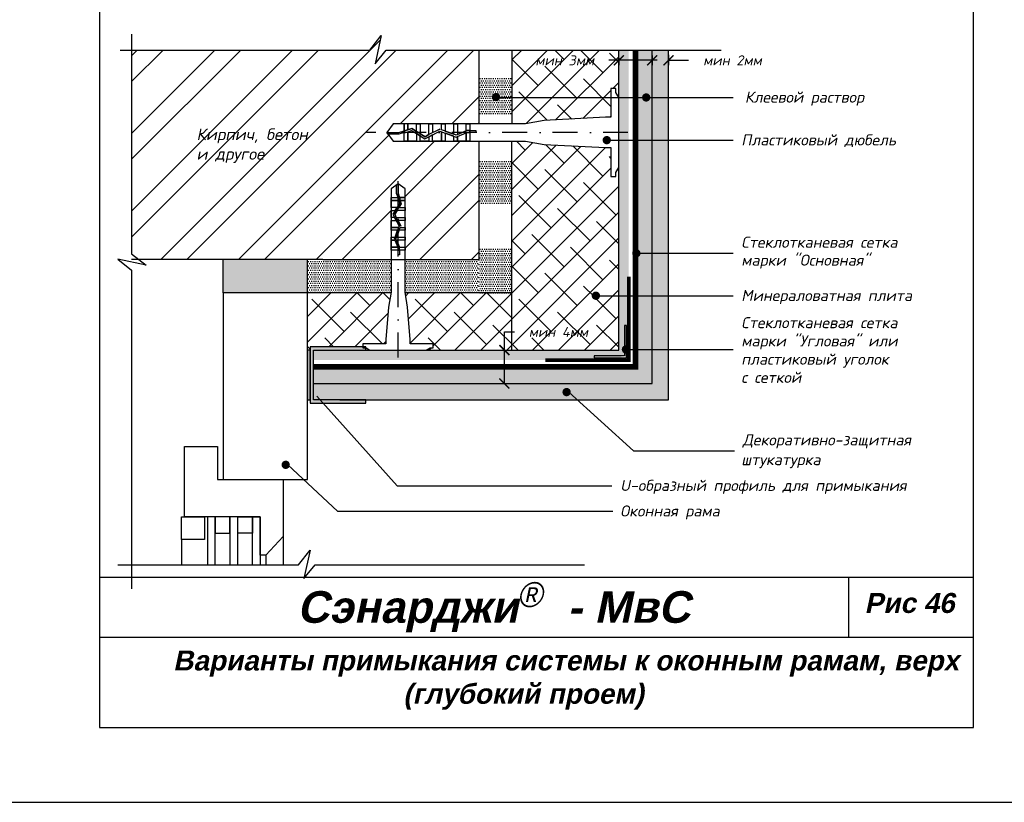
# Model space of a CAD drawing. Header units: inches. Extents: x 47 to 4151, y -1120 to 1902.
# Tile 25 of 93: x 1106 to 1303, y 275 to 431. Entities that reach past the tile are written whole.
import ezdxf

# ---------------------------------------------------------------- set-up
doc = ezdxf.new("R2010")
doc.units = ezdxf.units.IN
doc.header["$LTSCALE"] = 10
doc.header["$MEASUREMENT"] = 0
doc.linetypes.add('DASHDOT', pattern=[1, 0.5, -0.25, 0, -0.25])
doc.linetypes.add('HIDDEN', pattern=[0.375, 0.25, -0.125])
doc.layers.add('dim', color=160, linetype='Continuous', lineweight=15)
doc.layers.add('Layer1', color=108, linetype='Continuous', lineweight=30)
for name, color, linetype in [('DUBEL', 142, 'Continuous'), ('hatch', 240, 'Continuous'), ('ndp', 242, 'Continuous'), ('ramka', 248, 'Continuous'), ('wind', 82, 'Continuous')]:
    doc.layers.add(name, color=color, linetype=linetype)
doc.layers.add('list', color=5, linetype='Continuous', plot=False)
doc.styles.add('ndp', font='ARIALBD.TTF', dxfattribs={"oblique": 12})
doc.styles.add('style2', font='romans.shx', dxfattribs={"oblique": 12})
doc.dimstyles.new('1', dxfattribs={"dimtxt": 2, "dimasz": 2, "dimexe": 1, "dimexo": 0.7, "dimgap": 2, "dimtad": 0, "dimtih": 1, "dimtoh": 1, "dimdec": 4, "dimzin": 0, "dimdsep": 46, "dimtxsty": 'style2', "dimblk": 'ARCHTICK', "dimcen": 1.5, "dimdle": 1, "dimadec": 0, "dimazin": 0, "dimtfac": 1, "dimtdec": 4, "dimtofl": 0, "dimtmove": 0, "dimatfit": 2, "dimldrblk": 'DOTSMALL', "dimfxl": 1, "dimtolj": 1, "dimtzin": 0, "dimarcsym": 0})
pattern_1 = [(0, (-59.78635, 1226.8149), (0.21875, 0.4375), [0, -0.4375])]
pattern_2 = [(45, (-205.641, -1.8365), (-2.592209, 2.592209), []), (135, (-205.641, -1.8365), (-7.776626, 2.592209), [9.164842, -5.498905])]

# ---------------------------------------------------------------- blocks, each defined once
blk = doc.blocks.new('_ArchTick')
at = {"layer": 'DUBEL', "color": 0, "const_width": 0.15}
blk.add_lwpolyline([(-0.5, -0.5), (0.5, 0.5)], dxfattribs=at)
blk = doc.blocks.new('*D80')
at = {"layer": 'Defpoints', "color": 0}
for p in [(1225.83, 424.24), (1232.53, 424.79), (1225.83, 423.13)]:
    blk.add_point(p, dxfattribs=at)
at = {"layer": 'dim', "color": 0, "lineweight": -2}
for p, q in [((1232.53, 424.09), (1232.53, 422.13)), ((1225.83, 423.13), (1223.83, 423.13)), ((1225.83, 423.54), (1225.83, 422.13)), ((1233.53, 423.13), (1225.83, 423.13))]:
    blk.add_line(p, q, dxfattribs=at)
at = {"layer": 'dim', "color": 0, "lineweight": -2, "xscale": 2, "yscale": 2, "zscale": 2, "rotation": 180}
blk.add_blockref('_ArchTick', (1225.83, 423.13), dxfattribs=at)
at = {"layer": 'dim', "color": 0, "lineweight": -2, "xscale": 2, "yscale": 2, "zscale": 2}
blk.add_blockref('_ArchTick', (1232.53, 423.13), dxfattribs=at)
at = {"layer": 'dim', "color": 0, "insert": (1215.02, 423.13), "char_height": 2, "attachment_point": 5, "style": 'style2'}
blk.add_mtext('\\A1;{\\fRomanS|b0|i0|c204|p2;мин 3мм}', dxfattribs=at)
blk = doc.blocks.new('_DotSmall')
at = {"layer": 'DUBEL', "color": 0, "const_width": 0.5}
blk.add_lwpolyline([(-0.0625, 0, 1), (0.0625, 0, 1)], format="xyb", close=True, dxfattribs=at)
blk = doc.blocks.new('*D81')
at = {"layer": 'Defpoints', "color": 0}
for p in [(1232.53, 424.79), (1235.79, 424.9), (1235.79, 423.13)]:
    blk.add_point(p, dxfattribs=at)
at = {"layer": 'dim', "color": 0, "lineweight": -2}
for p, q in [((1232.53, 424.09), (1232.53, 422.13)), ((1235.79, 424.2), (1235.79, 422.13)), ((1232.53, 423.13), (1230.53, 423.13)), ((1235.79, 423.13), (1239.79, 423.13))]:
    blk.add_line(p, q, dxfattribs=at)
at = {"layer": 'dim', "color": 0, "lineweight": -2, "xscale": 2, "yscale": 2, "zscale": 2}
blk.add_blockref('_ArchTick', (1232.53, 423.13), dxfattribs=at)
at = {"layer": 'dim', "color": 0, "lineweight": -2, "xscale": 2, "yscale": 2, "zscale": 2, "rotation": 180}
blk.add_blockref('_ArchTick', (1235.79, 423.13), dxfattribs=at)
at = {"layer": 'dim', "color": 0, "insert": (1248.61, 423.13), "char_height": 2, "attachment_point": 5, "style": 'style2'}
blk.add_mtext('\\A1;{\\fRomanS|b0|i0|c204|p2;мин 2мм}', dxfattribs=at)
blk = doc.blocks.new('*D82')
at = {"layer": 'Defpoints', "color": 0}
for p in [(1173.26, 365.13), (1166.56, 358.43), (1202.93, 358.43)]:
    blk.add_point(p, dxfattribs=at)
at = {"layer": 'dim', "color": 0, "lineweight": -2}
for p, q in [((1202.93, 365.13), (1202.93, 368.77)), ((1202.93, 368.77), (1204.93, 368.77)), ((1173.96, 365.13), (1203.93, 365.13)), ((1202.93, 358.43), (1202.93, 366.13)), ((1167.26, 358.43), (1203.93, 358.43))]:
    blk.add_line(p, q, dxfattribs=at)
at = {"layer": 'dim', "color": 0, "lineweight": -2, "xscale": 2, "yscale": 2, "zscale": 2}
for p, rotation in [((1202.93, 365.13), 90), ((1202.93, 358.43), 270)]:
    blk.add_blockref('_ArchTick', p, dxfattribs=dict(at, rotation=rotation))
at = {"layer": 'dim', "color": 0, "insert": (1213.75, 368.77), "char_height": 2, "attachment_point": 5, "style": 'style2'}
blk.add_mtext('\\A1;{\\fRomanS|b0|i0|c204|p2;мин 4мм}', dxfattribs=at)

msp = doc.modelspace()

# ---------------------------------------------------------------- hatches: boundary and pattern name
at = {"layer": 'dim'}
h = msp.add_hatch(color=1, dxfattribs=at)
h.paths.add_polyline_path([(1164.690317, 365.12672), (1175.175614, 365.12672), (1175.175614, 365.602072), (1174.591079, 365.602072), (1174.591079, 365.791665), (1164.025372, 365.791665), (1164.025372, 354.50303), (1166.581653, 354.50303), (1165.981578, 355.167975), (1164.690317, 355.167975)])
h.paths.add_polyline_path([(1175.175614, 355.167975), (1165.981578, 355.167975), (1166.581653, 354.50303), (1175.175614, 354.50303)], flags=17)
at = {"layer": 'hatch'}
h = msp.add_hatch(dxfattribs=at)
h.set_pattern_fill('ANSI32', color=256, scale=29.327494, style=0)
h.set_pattern_definition([(45, (-59.786, 1226.815), (-7.77663, 7.77663), []), (45, (-54.602, 1226.815), (-7.77663, 7.77663), [])])
h.paths.add_polyline_path([(1180.226651, 513.469483), (1180.226651, 515.22589), (1181.632869, 516.239466), (1183.039087, 515.22589), (1183.039087, 513.469483), (1183.039087, 512.881267), (1183.039087, 510.898039), (1183.039087, 508.914812), (1183.039087, 506.931584), (1183.039087, 504.948357), (1183.039087, 502.965129), (1183.039087, 501.092735), (1197.798396, 501.092735), (1197.798396, 524.755716), (1195.999501, 524.755716), (1195.264231, 524.755716), (1192.785197, 524.755716), (1190.306162, 524.755716), (1188.562398, 524.755716), (1186.083363, 524.755716), (1182.869058, 524.755716), (1180.67355, 524.755716), (1179.40658, 526.513488), (1180.67355, 528.271261), (1182.869058, 528.271261), (1183.604329, 528.271261), (1186.083363, 528.271261), (1188.562398, 528.271261), (1191.041432, 528.271261), (1193.520467, 528.271261), (1195.999501, 528.271261), (1197.798396, 528.271261), (1197.798396, 542.987813), (1179.264217, 542.987813), (1177.026029, 540.26428), (1178.264177, 545.9268), (1175.947906, 542.987813), (1128.265845, 542.987813), (1128.265845, 502.236877), (1129.717583, 501.092735), (1166.559675, 501.092735), (1180.226651, 501.092735), (1180.226651, 502.965129), (1180.226651, 503.553345), (1180.226651, 505.536573), (1180.226651, 507.5198), (1180.226651, 508.914812), (1180.226651, 510.898039)])
h.paths.add_polyline_path([(1180.226651, 395.648266), (1180.226651, 397.404673), (1181.632869, 398.418249), (1183.039087, 397.404673), (1183.039087, 395.648266), (1183.039087, 395.06005), (1183.039087, 393.076823), (1183.039087, 391.093595), (1183.039087, 389.110367), (1183.039087, 387.12714), (1183.039087, 385.143912), (1183.039087, 383.271518), (1197.798396, 383.271518), (1197.798396, 406.934499), (1195.999501, 406.934499), (1195.264231, 406.934499), (1192.785197, 406.934499), (1190.306162, 406.934499), (1188.562398, 406.934499), (1186.083363, 406.934499), (1182.869058, 406.934499), (1180.67355, 406.934499), (1179.40658, 408.692272), (1180.67355, 410.450044), (1182.869058, 410.450044), (1183.604329, 410.450044), (1186.083363, 410.450044), (1188.562398, 410.450044), (1191.041432, 410.450044), (1193.520467, 410.450044), (1195.999501, 410.450044), (1197.798396, 410.450044), (1197.798396, 425.166596), (1179.264217, 425.166596), (1177.026029, 422.443063), (1178.264177, 428.105583), (1175.947906, 425.166596), (1128.265845, 425.166596), (1128.265845, 384.41566), (1129.717583, 383.271518), (1166.559675, 383.271518), (1180.226651, 383.271518), (1180.226651, 385.143912), (1180.226651, 385.732128), (1180.226651, 387.715356), (1180.226651, 389.698583), (1180.226651, 391.093595), (1180.226651, 393.076823)])
h.paths.add_polyline_path([(1140.829045, 519.812606), (1157.866923, 519.563256), (1158.614973, 523.082555), (1141.577095, 523.331905)], flags=24)
h.paths.add_polyline_path([(1140.59197, 523.574787), (1169.416707, 523.24232), (1170.414107, 527.934719), (1141.58937, 528.267186)], flags=24)
h.paths.add_polyline_path([(1140.829045, 401.991389), (1157.866923, 401.742039), (1158.614973, 405.261338), (1141.577095, 405.510688)], flags=24)
h.paths.add_polyline_path([(1140.59197, 405.75357), (1169.416707, 405.421103), (1170.414107, 410.113502), (1141.58937, 410.445969)], flags=24)
h = msp.add_hatch(dxfattribs=at)
h.set_pattern_fill('ESCHER', color=256, scale=3.5, style=0)
h.set_pattern_definition([(60, (-59.7864, 1226.815), (-4.2, -9e-10), [3.85, -0.35]), (180, (-59.7864, 1226.815), (2.1, -3.637307), [3.85, -0.35]), (300, (-59.7864, 1226.815), (4.2, -9e-10), [3.85, -0.35]), (60, (-59.4364, 1226.815), (-4.2, -9e-10), [0.7, -3.5]), (300, (-59.4364, 1226.815), (4.2, -9e-10), [0.7, -3.5]), (60, (-59.9614, 1227.118), (-4.2, -9e-10), [0.7, -3.5]), (180, (-59.9614, 1227.118), (2.1, -3.637307), [0.7, -3.5]), (300, (-59.9614, 1226.5118), (4.2, -9e-10), [0.7, -3.5]), (180, (-59.9614, 1226.5118), (2.1, -3.637307), [0.7, -3.5]), (60, (-61.1864, 1226.815), (-4.2, -9e-10), [0.7, -3.5]), (300, (-61.1864, 1226.815), (4.2, -9e-10), [0.7, -3.5]), (60, (-59.0864, 1225.6025), (-4.2, -9e-10), [0.7, -3.5]), (180, (-59.0864, 1225.6025), (2.1, -3.637307), [0.7, -3.5]), (300, (-59.0864, 1228.0273), (4.2, -9e-10), [0.7, -3.5]), (180, (-59.0864, 1228.0273), (2.1, -3.637307), [0.7, -3.5]), (0, (-59.0864, 1227.421), (-2.1, 3.637307), [2.45, -1.75]), (0, (-59.0864, 1226.2087), (-2.1, 3.637307), [2.45, -1.75]), (120, (-59.6114, 1227.7242), (-4.2, 9e-10), [2.45, -1.75]), (120, (-60.6614, 1227.118), (-4.2, 9e-10), [2.45, -1.75]), (240, (-60.6614, 1226.5118), (2.1, -3.637307), [2.45, -1.75]), (240, (-59.6114, 1225.9056), (2.1, -3.637307), [2.45, -1.75])])
h.paths.add_polyline_path([(1163.474896, 501.092735), (1146.592447, 501.092735), (1146.592447, 494.394537), (1155.033671, 494.394537), (1163.474896, 494.394537)])
h.paths.add_polyline_path([(1163.474896, 383.271518), (1146.592447, 383.271518), (1146.592447, 376.57332), (1155.033671, 376.57332), (1163.474896, 376.57332)])
h = msp.add_hatch(dxfattribs=at)
h.set_pattern_fill('DOTS', color=256, scale=7, style=0)
h.set_pattern_definition(pattern_1)
h.paths.add_polyline_path([(1232.533056, 425.166596), (1229.183957, 425.166596), (1229.183957, 361.777621), (1164.690317, 361.777621), (1164.690317, 358.428522), (1232.533056, 358.428522)])
h.paths.add_polyline_path([(1227.849564, 425.166596), (1225.834858, 425.166596), (1225.834858, 387.556694), (1225.834858, 365.12672), (1173.257873, 365.12672), (1164.690317, 365.12672), (1164.690317, 363.112014), (1211.123613, 363.112014), (1227.849564, 363.112014), (1227.849564, 379.837965)], flags=17)
h.paths.add_polyline_path([(1227.374082, 370.040182), (1227.374082, 363.587495), (1220.921396, 363.587495), (1220.921396, 363.972301), (1226.989276, 363.972301), (1226.989276, 370.040182)], flags=16)
h = msp.add_hatch(dxfattribs=at)
h.set_pattern_fill('AR-CONC', color=256, scale=0.293275, style=0)
h.set_pattern_definition([(50, (-59.7864, 1226.8149), (2.1035444, -0.1840363), [0.2199562, -2.4195183]), (355, (-59.7864, 1226.8149), (-0.406923, 2.205991), [0.175965, -1.9356146]), (100.4514, (-59.611, 1226.7996), (1.696623, 2.0219534), [0.186934, -2.056274]), (46.1842, (-59.7864, 1227.4014), (3.1299506, -0.485426), [0.329934, -3.6292774]), (96.6356, (-59.5255, 1227.361), (2.7411315, 2.8568436), [0.280401, -3.084411]), (351.1842, (-59.7864, 1227.4014), (2.741129, 2.856846), [0.2639474, -2.903422]), (21, (-59.493, 1227.2548), (1.7505788, -1.1807803), [0.2199562, -2.4195183]), (326, (-59.493, 1227.2548), (0.713583, 2.1266834), [0.175965, -1.9356146]), (71.4514, (-59.3472, 1227.1564), (2.4641624, 0.945901), [0.186934, -2.056274]), (37.5, (-59.78635, 1226.8149), (0.0356618, 0.97629425), [0, -1.9121526, 0, -1.9649421, 0, -1.9429465]), (7.5, (-59.7864, 1226.8149), (0.771517, 1.1567107), [0, -1.1203103, 0, -1.8681614, 0, -0.7405192]), (327.5, (-60.44036, 1226.8149), (1.56556743, -0.0661478), [0, -0.7331874, 0, -2.2875445, 0, -3.0353956]), (317.5, (-60.7336, 1226.8149), (1.7103389, 0.2935828), [0, -0.9531436, 0, -1.5191642, 0, -2.1555708])])
h.paths.add_polyline_path([(1235.793602, 425.166596), (1232.533056, 425.166596), (1232.533056, 358.428522), (1164.690317, 358.428522), (1164.690317, 355.167975), (1175.175614, 355.167975), (1235.793602, 355.167975)])
at = {"layer": 'hatch', "lineweight": -2}
h = msp.add_hatch(dxfattribs=at)
h.set_pattern_fill('ANSI38', color=1, scale=29.327494, style=0)
h.set_pattern_definition(pattern_2)
h.paths.add_polyline_path([(1224.277386, 417.494509), (1225.240667, 417.494509), (1225.240667, 416.700352), (1225.834858, 415.716966), (1225.834858, 425.166596), (1204.432337, 425.166596), (1204.432337, 410.450044), (1207.146201, 410.450044), (1210.885333, 411.087495), (1223.205375, 411.730409), (1224.277386, 411.730409)])
h.paths.add_polyline_path([(1208.695616, 424.641734), (1223.334858, 424.641734), (1223.334858, 421.623337), (1208.695616, 421.623337)], flags=24)
h = msp.add_hatch(dxfattribs=at)
h.set_pattern_fill('DOTS', color=1, scale=7, angle=180, style=0)
h.set_pattern_definition([(180, (-205.64094, -1.83652), (-0.21875, -0.4375), [0, -0.4375])])
h.paths.add_polyline_path([(1204.363116, 385.636524), (1197.798396, 385.636524), (1197.798396, 383.271518), (1197.658276, 383.271518), (1197.658276, 376.57332), (1204.363116, 376.57332)])
h.paths.add_polyline_path([(1204.363116, 402.95783), (1197.798396, 402.95783), (1197.798396, 394.523108), (1204.363116, 394.523108)])
h.paths.add_polyline_path([(1204.432337, 419.661152), (1197.798396, 419.661152), (1197.798396, 412.130147), (1204.432337, 412.130147)])
h = msp.add_hatch(dxfattribs=at)
h.set_pattern_fill('ANSI38', color=1, scale=29.327494, style=0)
h.set_pattern_definition(pattern_2)
h.paths.add_polyline_path([(1180.203704, 376.57332), (1163.474896, 376.57332), (1163.474896, 365.12672), (1164.025372, 365.12672), (1164.025372, 365.791665), (1174.591079, 365.791665), (1174.591079, 366.372697), (1179.20236, 366.372697), (1179.20236, 367.230306), (1179.71669, 373.716619)])
h.paths.add_polyline_path([(1204.363116, 376.57332), (1183.062035, 376.57332), (1183.549048, 373.716619), (1184.063379, 367.230306), (1184.063379, 366.372697), (1188.674659, 366.372697), (1188.674659, 365.602072), (1188.039334, 365.602072), (1187.252625, 365.12672), (1204.363116, 365.12672)])
h.paths.add_polyline_path([(1225.834858, 376.012349), (1221.665951, 376.012349, -1), (1220.835753, 376.012349, -1), (1221.665951, 376.012349), (1225.834858, 376.012349), (1225.834858, 387.556694), (1225.834858, 401.667577), (1225.240667, 400.684191), (1225.240667, 399.890034), (1224.277386, 399.890034), (1224.277386, 405.654135), (1223.205375, 405.654135), (1210.885333, 406.297048), (1207.146201, 406.934499), (1204.363116, 406.934499), (1204.363116, 365.12672), (1225.834858, 365.12672)])
h.paths.add_polyline_path([(1206.432396, 370.274575), (1221.071637, 370.274575), (1221.071637, 367.256178), (1206.432396, 367.256178)], flags=24)
at = {"layer": 'hatch'}
h = msp.add_hatch(dxfattribs=at)
h.set_pattern_fill('DOTS', color=256, scale=7, style=0)
h.set_pattern_definition(pattern_1)
h.paths.add_polyline_path([(1197.798396, 376.57332), (1197.798396, 383.271518), (1183.039087, 383.271518), (1183.039087, 376.707924), (1183.062035, 376.57332)])
h.paths.add_polyline_path([(1180.203704, 376.57332), (1180.226651, 376.707924), (1180.226651, 383.271518), (1166.559675, 383.271518), (1163.474896, 383.271518), (1163.474896, 376.57332)])
at = {"layer": 'Layer1'}
h = msp.add_hatch(color=256, dxfattribs=at)
h.paths.add_polyline_path([(1226.375476, 363.789891, 0.1280229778), (1226.428162, 363.587495), (1220.921396, 363.587495), (1220.921396, 363.972301), (1226.417703, 363.972301, 0.1142364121)])
h.paths.add_polyline_path([(1227.374082, 363.587495), (1227.249642, 363.587495), (1227.170397, 363.622433, 0.104186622), (1227.205673, 363.789891, 0.2745093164), (1226.989276, 364.154342), (1226.989276, 370.040182), (1227.374082, 370.040182)])

# ---------------------------------------------------------------- linework, layer by layer
at = {"layer": 'DUBEL', "linetype": 'DASHDOT'}
for p, q in [((1227.677506, 408.692272), (1175.337285, 408.692272)), ((1181.632869, 363.652602), (1181.632869, 399.912621))]:
    msp.add_line(p, q, dxfattribs=at)
at = {"layer": 'DUBEL', "linetype": 'HIDDEN'}
msp.add_lwpolyline([(1164.690317, 361.777621, 1.10693, 1.10693, 0), (1164.690317, 361.777621, 1.10693, 1.10693, 0), (1164.690317, 361.777621, 1.10693, 1.10693, 0), (1164.690317, 361.777621, 1.10693, 1.10693, 0), (1164.690317, 361.777621, 1.10693, 1.10693, 0), (1229.183957, 361.777621, 1.10693, 1.10693, 0), (1229.183957, 361.777621, 1.10693, 1.10693, 0), (1229.183957, 361.777621, 1.10693, 1.10693, 0), (1229.183957, 361.777621, 1.10693, 1.10693, 0), (1229.183957, 425.166596, 0, 0, 0)], format="xyseb", dxfattribs=at)
at = {"layer": 'DUBEL'}
for points in [[(1223.205375, 405.654135), (1224.277386, 405.654135), (1224.277386, 399.890034), (1225.240667, 399.890034), (1225.240667, 400.684191), (1225.834858, 401.667577), (1225.834858, 415.716966), (1225.240667, 416.700352), (1225.240667, 417.494509), (1224.277386, 417.494509), (1224.277386, 411.730409), (1223.205375, 411.730409), (1210.885333, 411.087495), (1207.146201, 410.450044), (1195.999501, 410.450044), (1195.999501, 409.08375), (1197.217117, 409.08375), (1197.217117, 408.710624), (1195.999501, 408.710624), (1195.999501, 409.08375), (1195.999501, 406.934499), (1195.264231, 406.934499), (1195.264231, 408.635939), (1195.430866, 408.710624), (1195.999501, 408.692272), (1195.999501, 409.08375), (1195.351073, 409.08375), (1195.264231, 409.044828), (1195.264231, 410.450044), (1195.999501, 410.450044), (1193.520467, 410.450044), (1193.520467, 408.263281), (1195.264231, 409.044828), (1193.271787, 408.151824), (1192.785197, 408.330224), (1192.785197, 410.450044), (1193.520467, 410.450044), (1191.041432, 410.450044), (1191.041432, 408.969543), (1192.785197, 408.330224), (1190.306162, 409.239116), (1190.306162, 410.450044), (1191.041432, 410.450044), (1188.562398, 410.450044), (1188.562398, 408.692272), (1189.999784, 409.351444), (1187.827127, 408.251064), (1187.827127, 410.450044), (1188.562398, 410.450044), (1186.083363, 410.450044), (1186.083363, 408.692272), (1186.083363, 408.435686), (1187.031529, 407.848119), (1187.827127, 408.251064), (1187.031529, 407.848119), (1185.348093, 408.891324), (1185.348093, 410.450044), (1186.083363, 410.450044), (1183.604329, 410.450044), (1183.604329, 409.235566), (1184.408892, 409.473335), (1185.348093, 408.891324), (1184.408892, 409.473335), (1183.604329, 409.235566), (1183.604329, 410.450044), (1182.869058, 410.450044), (1182.869058, 409.018275), (1183.604329, 409.235566), (1182.869058, 409.018275), (1182.869058, 410.450044), (1180.67355, 410.450044), (1179.40658, 408.692272), (1181.765926, 408.692272), (1182.869058, 409.018275), (1182.869058, 408.692272), (1181.819906, 408.319145), (1179.675522, 408.319145), (1179.40658, 408.692272), (1180.67355, 406.934499), (1182.869058, 406.934499), (1182.869058, 408.629197), (1183.604329, 408.846488), (1183.604329, 406.934499), (1183.604329, 408.692272), (1183.604329, 408.846488), (1184.354389, 409.068149), (1185.348093, 408.452363), (1185.348093, 406.934499), (1182.869058, 406.934499), (1186.083363, 406.934499), (1186.083363, 407.996725), (1185.348093, 408.452363), (1187.01314, 407.420554), (1187.827127, 407.832812), (1187.827127, 406.934499), (1186.083363, 406.934499), (1188.562398, 406.934499), (1188.562398, 408.205202), (1187.827127, 407.832812), (1190.023652, 408.94528), (1191.041432, 408.572129), (1191.041432, 406.934499), (1188.562398, 406.934499), (1190.306162, 406.934499), (1190.306162, 408.692272), (1190.306162, 408.841703), (1190.306162, 406.934499), (1192.785197, 406.934499), (1192.785197, 407.93281), (1191.041432, 408.572129), (1193.285871, 407.749247), (1193.520467, 407.854392), (1193.520467, 406.934499), (1193.520467, 407.854392), (1195.264231, 408.635939), (1195.264231, 406.934499), (1192.785197, 406.934499), (1195.999501, 406.934499), (1207.146201, 406.934499), (1210.885333, 406.297048), (1223.205375, 405.654135)], [(1179.20236, 367.230306), (1179.20236, 366.372697), (1174.591079, 366.372697), (1174.591079, 365.602072), (1175.226405, 365.602072), (1176.013113, 365.12672), (1187.252625, 365.12672), (1188.039334, 365.602072), (1188.674659, 365.602072), (1188.674659, 366.372697), (1184.063379, 366.372697), (1184.063379, 367.230306), (1183.549048, 373.716619), (1183.039087, 376.707924), (1183.039087, 385.143912), (1181.946052, 385.143912), (1181.946052, 384.16982), (1181.647551, 384.16982), (1181.647551, 385.143912), (1181.946052, 385.143912), (1180.226651, 385.143912), (1180.226651, 385.732128), (1181.587803, 385.732128), (1181.647551, 385.59882), (1181.632869, 385.143912), (1181.946052, 385.143912), (1181.946052, 385.662655), (1181.914914, 385.732128), (1183.039087, 385.732128), (1183.039087, 385.143912), (1183.039087, 387.12714), (1181.289677, 387.12714), (1181.914914, 385.732128), (1181.200511, 387.326083), (1181.343231, 387.715356), (1183.039087, 387.715356), (1183.039087, 387.12714), (1183.039087, 389.110367), (1181.854686, 389.110367), (1181.343231, 387.715356), (1182.070345, 389.698583), (1183.039087, 389.698583), (1183.039087, 389.110367), (1183.039087, 391.093595), (1181.632869, 391.093595), (1182.160207, 389.943686), (1181.279903, 391.681811), (1183.039087, 391.681811), (1183.039087, 391.093595), (1183.039087, 393.076823), (1181.632869, 393.076823), (1181.427601, 393.076823), (1180.957547, 392.31829), (1181.279903, 391.681811), (1180.957547, 392.31829), (1181.792111, 393.665039), (1183.039087, 393.665039), (1183.039087, 393.076823), (1183.039087, 395.06005), (1182.067505, 395.06005), (1182.25772, 394.416399), (1181.792111, 393.665039), (1182.25772, 394.416399), (1182.067505, 395.06005), (1183.039087, 395.06005), (1183.039087, 395.648266), (1181.893672, 395.648266), (1182.067505, 395.06005), (1181.893672, 395.648266), (1183.039087, 395.648266), (1183.039087, 397.404673), (1181.632869, 398.418249), (1181.632869, 396.530772), (1181.893672, 395.648266), (1181.632869, 395.648266), (1181.334368, 396.487588), (1181.334368, 398.203095), (1181.632869, 398.418249), (1180.226651, 397.404673), (1180.226651, 395.648266), (1181.582409, 395.648266), (1181.756242, 395.06005), (1180.226651, 395.06005), (1181.632869, 395.06005), (1181.756242, 395.06005), (1181.933571, 394.460002), (1181.440942, 393.665039), (1180.226651, 393.665039), (1180.226651, 395.648266), (1180.226651, 393.076823), (1181.076432, 393.076823), (1181.440942, 393.665039), (1180.615495, 392.333001), (1180.945301, 391.681811), (1180.226651, 391.681811), (1180.226651, 393.076823), (1180.226651, 391.093595), (1181.243214, 391.093595), (1180.945301, 391.681811), (1181.835276, 389.924591), (1181.536755, 389.110367), (1180.226651, 389.110367), (1180.226651, 391.093595), (1180.226651, 389.698583), (1181.632869, 389.698583), (1181.752414, 389.698583), (1180.226651, 389.698583), (1180.226651, 387.715356), (1181.0253, 387.715356), (1181.536755, 389.110367), (1180.87845, 387.314817), (1180.962566, 387.12714), (1180.226651, 387.12714), (1180.962566, 387.12714), (1181.587803, 385.732128), (1180.226651, 385.732128), (1180.226651, 387.715356), (1180.226651, 385.143912), (1180.226651, 376.707924), (1179.71669, 373.716619), (1179.20236, 367.230306)]]:
    msp.add_lwpolyline(points, close=True, dxfattribs=at)
at = {"layer": 'hatch'}
for points in [[(1128.265845, 428.362572), (1128.265845, 384.41566), (1131.204833, 382.099389), (1125.542313, 383.337537), (1128.265845, 381.099349), (1128.265845, 317.32803)], [(1125.971815, 425.166596), (1175.947906, 425.166596), (1178.264177, 428.105583), (1177.026029, 422.443063), (1179.264217, 425.166596), (1246.33589, 425.166596)], [(1125.490721, 322.119391), (1161.689419, 322.119391), (1164.00569, 325.058379), (1162.767543, 319.395859), (1165.00573, 322.119391), (1218.992575, 322.119391)]]:
    msp.add_lwpolyline(points, dxfattribs=at)
at = {"layer": 'Layer1'}
for p, q in [((1197.798396, 425.166596), (1197.798396, 410.450044)), ((1204.432337, 425.205835), (1204.432337, 410.489284)), ((1225.834858, 387.556694), (1225.834858, 425.166596)), ((1232.533056, 358.428522), (1232.533056, 425.166596)), ((1197.798396, 406.877333), (1197.798396, 383.271518)), ((1204.363116, 406.934499), (1204.363116, 365.116579)), ((1225.834858, 365.12672), (1225.834858, 387.556694)), ((1166.559675, 383.271518), (1128.265845, 383.271518)), ((1146.592447, 376.57332), (1146.592447, 383.271518)), ((1163.474896, 376.57332), (1163.474896, 383.271518)), ((1166.559675, 383.271518), (1197.798396, 383.271518)), ((1180.203704, 376.57332), (1163.474896, 376.57332)), ((1204.401777, 376.57332), (1183.062035, 376.57332)), ((1173.257873, 365.12672), (1225.834858, 365.12672)), ((1164.690317, 358.428522), (1232.533056, 358.428522))]:
    msp.add_line(p, q, dxfattribs=at)
for points in [[(1169.986992, 355.167975), (1235.793602, 355.167975), (1235.793602, 425.166596)], [(1164.690317, 365.12672), (1175.175614, 365.12672), (1175.175614, 365.791665), (1164.025372, 365.791665), (1164.025372, 354.50303), (1175.175614, 354.50303), (1175.175614, 355.167975), (1164.690317, 355.167975), (1164.690317, 365.12672)]]:
    msp.add_lwpolyline(points, dxfattribs=at)
at = {"layer": 'Layer1', "linetype": 'HIDDEN'}
msp.add_lwpolyline([(1227.849564, 379.837965, 0.707696, 0.707696, 0), (1227.849564, 363.112014, 0.707696, 0.707696, 0), (1211.123613, 363.112014, 0.707696, 0.707696, 0)], format="xyseb", dxfattribs=at)
at = {"layer": 'Layer1'}
for points in [[(1227.374082, 370.040182), (1226.989276, 370.040182), (1226.989276, 363.972301), (1220.921396, 363.972301), (1220.921396, 363.587495), (1227.374082, 363.587495)], [(1164.025372, 365.12672), (1163.474896, 365.12672), (1163.474896, 355.167975), (1164.025372, 355.167975)]]:
    msp.add_lwpolyline(points, close=True, dxfattribs=at)
at = {"layer": 'list'}
msp.add_lwpolyline([(1101.85376, 274.608368), (1311.85376, 274.608368), (1311.85376, 564.608368), (1101.85376, 564.608368)], close=True, dxfattribs=at)
at = {"layer": 'ndp'}
for p, q in [((1201.230162, 415.695403), (1248.715216, 415.695403)), ((1223.428735, 407.153518), (1248.715216, 407.153518)), ((1229.362151, 384.515182), (1248.715216, 384.555973)), ((1221.236486, 376.012349), (1248.715216, 376.012349)), ((1227.479911, 365.218787), (1248.715216, 365.218787)), ((1165.344779, 355.873614), (1181.487004, 337.98636)), ((1215.804764, 356.717177), (1228.812749, 344.990109)), ((1228.812749, 344.990109), (1248.984375, 344.990109)), ((1169.507738, 332.865703), (1159.544523, 342.164305)), ((1181.487004, 337.98636), (1224.462606, 337.98636)), ((1169.507738, 332.865703), (1224.643236, 332.865703))]:
    msp.add_line(p, q, dxfattribs=at)
at = {"layer": 'ndp', "const_width": 0.830198}
for points in [[(1200.836576, 415.783679, 1), (1201.666773, 415.783679, 1)], [(1230.913247, 415.695403, 1), (1231.743444, 415.695403, 1)], [(1223.013636, 407.153518, 1), (1223.843833, 407.153518, 1)], [(1228.947052, 384.515182, 1), (1229.77725, 384.515182, 1)], [(1220.835753, 376.012349, 1), (1221.665951, 376.012349, 1)], [(1226.858458, 365.255295, 1), (1227.688656, 365.255295, 1)], [(1214.974567, 356.717177, 1), (1215.804764, 356.717177, 1)], [(1158.714326, 342.164305, 1), (1159.544523, 342.164305, 1)]]:
    msp.add_lwpolyline(points, format="xyb", close=True, dxfattribs=at)
at = {"layer": 'ramka'}
for p, q in [((1296.85376, 319.608368), (1121.85376, 319.608368)), ((1271.85376, 319.608368), (1271.85376, 307.608368)), ((1296.85376, 307.608368), (1121.85376, 307.608368))]:
    msp.add_line(p, q, dxfattribs=at)
msp.add_lwpolyline([(1121.85376, 289.608368), (1296.85376, 289.608368), (1296.85376, 549.608368), (1121.85376, 549.608368)], close=True, dxfattribs=at)
at = {"layer": 'wind'}
for p, q in [((1144.989731, 331.780842), (1143.439716, 331.780842)), ((1143.439716, 331.780842), (1143.439716, 322.119391)), ((1144.989731, 322.119391), (1144.989731, 331.780842)), ((1149.511957, 331.780842), (1147.961941, 331.780842)), ((1147.961941, 331.780842), (1147.961941, 322.119391)), ((1149.511957, 322.119391), (1149.511957, 331.780842)), ((1152.484166, 322.119391), (1152.484166, 331.780842)), ((1152.484166, 331.780842), (1154.034182, 331.780842)), ((1154.034182, 331.780842), (1154.034182, 322.119391))]:
    msp.add_line(p, q, dxfattribs=at)
at = {"layer": 'wind', "color": 240}
for p, q in [((1158.614353, 327.781914), (1158.614353, 322.119391)), ((1138.264043, 327.200671), (1138.264043, 322.119391)), ((1155.170942, 324.109833), (1155.170942, 322.119391))]:
    msp.add_line(p, q, dxfattribs=at)
at = {"layer": 'wind'}
msp.add_lwpolyline([(1146.592447, 364.79313), (1146.592447, 339.225332), (1163.474896, 339.225332), (1163.474896, 376.57332), (1163.474896, 376.57332), (1163.474896, 376.57332), (1163.474896, 376.57332), (1163.474896, 376.57332), (1155.033671, 376.57332), (1146.592447, 376.57332), (1146.592447, 376.57332), (1146.592447, 364.79313)], dxfattribs=at)
for points in [[(1138.859544, 345.810269), (1145.444481, 345.810269), (1145.444481, 345.810269), (1145.444481, 339.225332), (1152.029417, 339.225332), (1158.614353, 339.225332), (1158.614353, 327.781914), (1155.170942, 324.109833), (1154.034182, 324.109833), (1154.034182, 331.780842), (1138.859544, 331.780842)], [(1142.844214, 331.780842), (1142.844214, 327.200671), (1138.264043, 327.200671), (1138.264043, 331.780842)], [(1147.961941, 328.483708), (1147.961941, 331.780842), (1144.989731, 331.780842), (1144.989731, 328.483708)], [(1149.511957, 328.483708), (1149.511957, 331.780842), (1152.484166, 331.780842), (1152.484166, 328.483708)]]:
    msp.add_lwpolyline(points, close=True, dxfattribs=at)

# ---------------------------------------------------------------- texts
at = {"layer": 'ndp', "oblique": 12}
for s, height, style, p in [('Клеевой раствор', 2.21386006, 'style2', (1251.093651, 414.659131)), ('Кирпич, бетон', 2.34619952, 'style2', (1141.259608, 407.15147)), ('Пластиковый дюбель', 2.21386006, 'style2', (1250.369179, 406.103282)), ('и другое', 2.3461995, 'style2', (1141.259608, 403.23533)), ('Стеклотканевая сетка', 2.21386006, 'style2', (1250.369179, 385.616578)), ('марки "Основная"', 2.21386006, 'style2', (1250.369179, 382.032233)), ('Минераловатная плита', 2.21386006, 'style2', (1250.369179, 374.962113)), ('Стеклотканевая сетка', 2.21386006, 'style2', (1250.369179, 369.511244)), ('марки "Угловая" или', 2.21386006, 'style2', (1250.369179, 365.860618)), ('пластиковый уголок', 2.21386006, 'style2', (1250.369179, 362.209992)), ('с сеткой', 2.2138601, 'style2', (1250.369179, 358.559366)), ('Декоративно-защитная', 2.21386006, 'style2', (1250.638338, 346.050714)), ('штукатурка', 2.2138601, 'style2', (1250.369179, 342.092612)), ('U-образный профиль для примыкания', 2.21386006, 'style2', (1226.116569, 336.936124)), ('Оконная рама', 2.21386006, 'style2', (1226.116569, 331.817738)), ('Сэнарджи    - МвС', 6.33260053, 'ndp', (1161.430429, 310.532706)), ('Рис 46', 4, 'ndp', (1275.05714, 312.510419)), ('Варианты примыкания системы к оконным рамам, верх', 4, 'ndp', (1136.589949, 300.992123)), ('(глубокий проем)', 4, 'ndp', (1182.663816, 294.330089))]:
    msp.add_text(s, height=height, dxfattribs=dict(at, style=style)).set_placement(p)
at = {"layer": 'ndp', "insert": (1205.493232, 318.67179), "char_height": 5, "attachment_point": 1, "style": 'style2'}
msp.add_mtext('{\\fCentury Gothic|b0|i0|c204|p32;®}', dxfattribs=at)

# ---------------------------------------------------------------- dimensions: what is measured, and where the dimension line sits
at = {"layer": 'dim'}
for base, p2, text, picture, middle in [((1225.834858, 423.132535), (1225.834858, 424.235312), '{\\fRomanS|b0|i0|c204|p2;мин 3мм}', '*D80', (1215.015237, 423.132535)), ((1235.793602, 423.132535), (1235.793602, 424.896021), '{\\fRomanS|b0|i0|c204|p2;мин 2мм}', '*D81', (1248.613223, 423.132535))]:
    dim = msp.add_linear_dim(base=base, p1=(1232.533056, 424.785803), p2=p2, text=text, dimstyle='1', dxfattribs=at)
    dim.commit()
    dim.dimension.update_dxf_attribs({"geometry": picture, "text_midpoint": middle})
dim = msp.add_linear_dim(base=(1202.932396, 358.428522), p1=(1173.257873, 365.12672), p2=(1166.559675, 358.428522), angle=90, text='{\\fRomanS|b0|i0|c204|p2;мин 4мм}', dimstyle='1', dxfattribs=at)
dim.commit()
dim.dimension.update_dxf_attribs({"geometry": '*D82', "text_midpoint": (1213.752017, 368.765377), "dimtype": 160})

doc.saveas('drawing.dxf')
